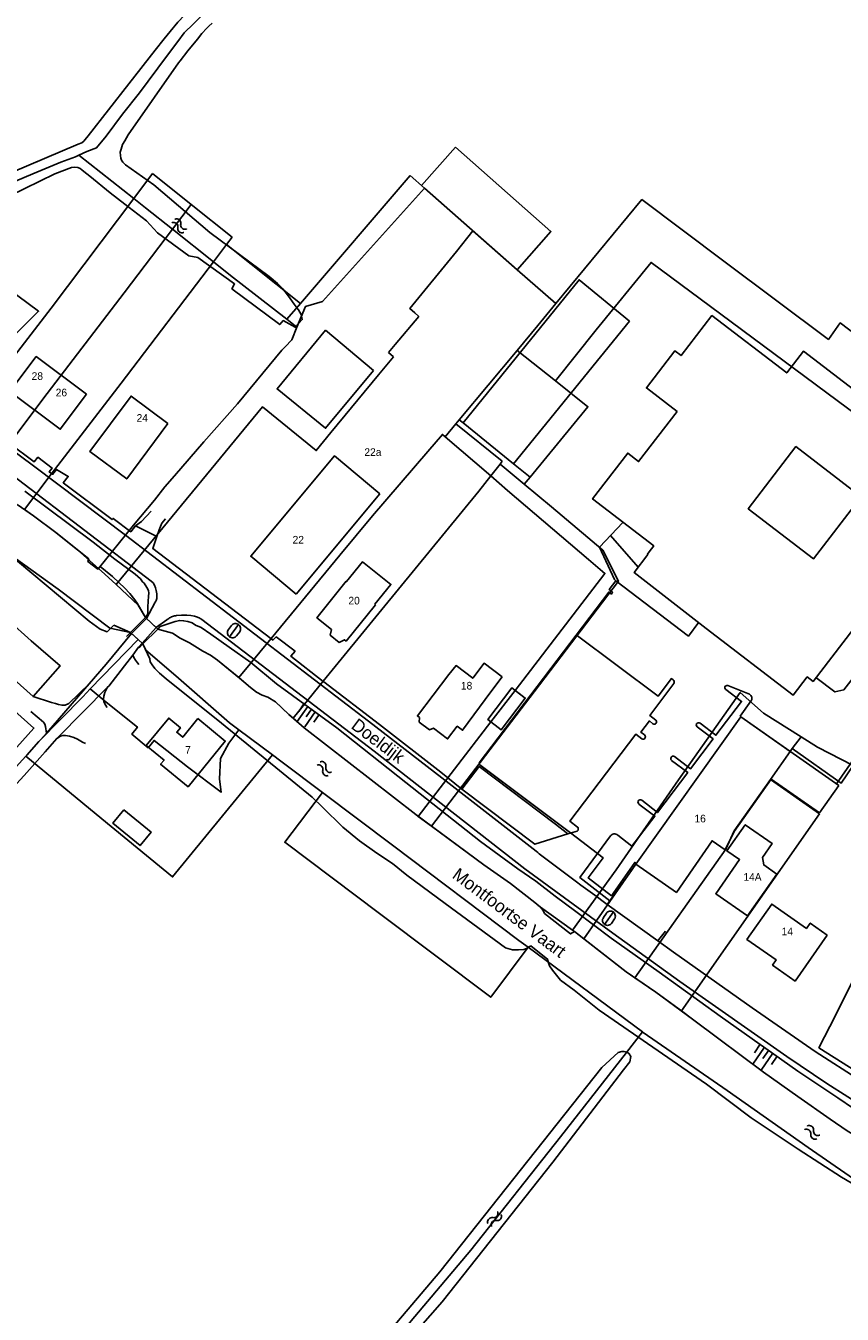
# Model space of a CAD drawing. Extents: x 123992 to 125854, y 449108 to 451911.
# Tile 88 of 175: x 124623 to 124783, y 451016 to 451268. Entities that reach past the tile are written whole.
import ezdxf
from ezdxf.enums import TextEntityAlignment as Align

# ---------------------------------------------------------------- set-up
doc = ezdxf.new("R2010")
doc.units = 0
for name, color, linetype in [('DEFAULT_113', 2, 'CONTINUOUS'), ('DEFAULT_117', 3, 'CONTINUOUS'), ('DEFAULT_118', 3, 'CONTINUOUS'), ('DEFAULT_21', 8, 'CONTINUOUS'), ('DEFAULT_23', 9, 'CONTINUOUS'), ('DEFAULT_4', 1, 'CONTINUOUS'), ('DEFAULT_48', 141, 'CONTINUOUS'), ('DEFAULT_5', 1, 'CONTINUOUS'), ('DEFAULT_6', 1, 'CONTINUOUS'), ('DEFAULT_7', 5, 'CONTINUOUS'), ('DEFAULT_79', 9, 'CONTINUOUS'), ('DEFAULT_80', 9, 'CONTINUOUS'), ('DEFAULT_99', 9, 'CONTINUOUS'), ('S04_TALUD', 9, 'CONTINUOUS'), ('S05_WATER', 141, 'CONTINUOUS')]:
    doc.layers.add(name, color=color, linetype=linetype)

msp = doc.modelspace()

# ---------------------------------------------------------------- linework, layer by layer
at = {"layer": 'DEFAULT_21'}
for points in [[(124633.587, 451242.815), (124644.335, 451234.328)], [(124644.335, 451234.328), (124647.998, 451239.197)], [(124655.605, 451233.137), (124647.998, 451239.197)], [(124677.007, 451213.714), (124698.507, 451238.854)], [(124701.375, 451236.32), (124698.507, 451238.854)], [(124676.345, 451209.102), (124678.007, 451213.109), (124681.36, 451214.1), (124701.375, 451236.32)], [(124701.375, 451236.32), (124710.839, 451227.959)], [(124608.26, 451194.844), (124612.09, 451192.07), (124613.26, 451193.53), (124628.165, 451212.834), (124644.335, 451234.328)], [(124644.335, 451234.328), (124646.638, 451232.509), (124651.933, 451228.293)], [(124651.933, 451228.293), (124655.605, 451233.137)], [(124663.636, 451226.739), (124655.605, 451233.137)], [(124727.116, 451213.695), (124743.984, 451234.099), (124760.06, 451222.052), (124780.532, 451206.67), (124782.867, 451209.919), (124796.958, 451199.214), (124816.465, 451184.496)], [(124603.468, 451228.868), (124615.739, 451219.572), (124625.673, 451212.204), (124608.26, 451194.844)], [(124614.518, 451179.101), (124626.502, 451194.957), (124642.456, 451215.791), (124651.933, 451228.293)], [(124651.933, 451228.293), (124659.961, 451221.9)], [(124710.839, 451227.959), (124707.639, 451223.926), (124698.467, 451212.762), (124699.449, 451211.872), (124700.228, 451211.177)], [(124710.839, 451227.959), (124719.5, 451220.308), (124727.116, 451213.695)], [(124662.553, 451225.314), (124663.636, 451226.739)], [(124659.961, 451221.9), (124662.553, 451225.314)], [(124677.007, 451213.714), (124662.553, 451225.314)], [(124622.93, 451173.304), (124628.12, 451180.26), (124641.9, 451198.12), (124659.961, 451221.9)], [(124659.961, 451221.9), (124663.327, 451219.22), (124674.373, 451210.634)], [(124727.007, 451198.561), (124735, 451208.589), (124745.765, 451221.785), (124755.399, 451214.656), (124800.744, 451180.994), (124814.989, 451170.469)], [(124674.373, 451210.634), (124677.007, 451213.714)], [(124719.501, 451204.529), (124723.56, 451209.394), (124727.116, 451213.695)], [(124674.373, 451210.634), (124676.345, 451209.102)], [(124695.601, 451205.695), (124700.228, 451211.177)], [(124637.427, 451161.792), (124644.26, 451170.24), (124648.42, 451175.16), (124650.42, 451177.8), (124652.32, 451179.92), (124658.08, 451186.6), (124664.66, 451194.06), (124673.36, 451204.58), (124674.04, 451205.26), (124675.31, 451206.606), (124676.345, 451209.102)], [(124694.258, 451204.094), (124695.601, 451205.695)], [(124640.863, 451158.637), (124669.553, 451193.458), (124680.12, 451184.901), (124682.979, 451188.435), (124692.341, 451199.766), (124695.267, 451203.245)], [(124694.258, 451204.094), (124695.267, 451203.245)], [(124708.15, 451190.926), (124719.501, 451204.529)], [(124719.501, 451204.529), (124727.007, 451198.561)], [(124722.048, 451179.696), (124733.375, 451193.497), (124727.007, 451198.561)], [(124705.383, 451187.609), (124707.509, 451190.157)], [(124707.509, 451190.157), (124708.15, 451190.926)], [(124716.596, 451182.815), (124707.509, 451190.157)], [(124708.9, 451190.32), (124708.15, 451190.926)], [(124708.9, 451190.32), (124718.8, 451182.32)], [(124664.934, 451140.38), (124671.26, 451148.06), (124684.76, 451164.38), (124691.12, 451172.08), (124702.02, 451184.7), (124704.873, 451188.048), (124705.383, 451187.609)], [(124705.383, 451187.609), (124714.328, 451179.904)], [(124716.154, 451182.248), (124716.596, 451182.815)], [(124595.883, 451182.124), (124596.52, 451181.68), (124610.08, 451171.54), (124612.92, 451169.38), (124616.18, 451167.54), (124619.231, 451165.068), (124629.504, 451157.696), (124639.62, 451150.093), (124643.696, 451149.186), (124645.214, 451147.81)], [(124714.328, 451179.904), (124716.154, 451182.248)], [(124716.154, 451182.248), (124720.912, 451178.312)], [(124718.8, 451182.32), (124722.048, 451179.696)], [(124675.594, 451132.412), (124681.5, 451139.68), (124692.96, 451153.72), (124712.02, 451176.94), (124714.328, 451179.904)], [(124702.693, 451111.257), (124722.82, 451137.548), (124739.357, 451159.28), (124736.29, 451165.373), (124726.281, 451173.871), (124720.912, 451178.312)], [(124714.328, 451179.904), (124717.599, 451177.086), (124733.518, 451163.547), (124736.714, 451160.792), (124719.103, 451137.862)], [(124720.912, 451178.312), (124722.048, 451179.696)], [(124622.93, 451173.304), (124624.68, 451172.12), (124629.08, 451168.8), (124633.355, 451165.364), (124637.427, 451161.792)], [(124637.427, 451161.792), (124638.692, 451160.682), (124640.863, 451158.637)], [(124640.863, 451158.637), (124645.211, 451154.543), (124646.614, 451152.132), (124649.056, 451149.89), (124651.96, 451149.08), (124653.42, 451148.12), (124655.26, 451147.18), (124657.86, 451145.54), (124659.38, 451144.78), (124660.74, 451143.82), (124664.934, 451140.38)], [(124635.82, 451138.143), (124645.214, 451147.81)], [(124645.214, 451147.81), (124646.145, 451146.966), (124646.729, 451145.723), (124652.56, 451140.742), (124663.117, 451131.477), (124664.924, 451130.133)], [(124664.934, 451140.38), (124667.24, 451138.42), (124668.38, 451137.52), (124669.52, 451136.9), (124670.66, 451136.54), (124672.12, 451135.64), (124674.76, 451133.14), (124675.594, 451132.412)], [(124623.346, 451125.15), (124625.753, 451127.832), (124634.337, 451136.617), (124635.82, 451138.143)], [(124635.82, 451138.143), (124638.936, 451135.523), (124645.06, 451130.661), (124643.973, 451129.246), (124647.168, 451126.61), (124648.326, 451128.068), (124654.873, 451122.869)], [(124714.366, 451131.692), (124719.103, 451137.862)], [(124714.366, 451131.692), (124716.407, 451130.15), (124721.096, 451136.357), (124719.103, 451137.862)], [(124730.375, 451090.824), (124738.931, 451102.687), (124751.12, 451120.309), (124763.258, 451137.454), (124767.843, 451133.407), (124775.228, 451128.728)], [(124675.594, 451132.412), (124677.74, 451130.54), (124699.62, 451113.52), (124700.126, 451113.147)], [(124732.605, 451089.113), (124742.81, 451103.8), (124763.348, 451132.69), (124773.051, 451125.908)], [(124654.873, 451122.869), (124661.469, 451117.873), (124661.134, 451120.43), (124661.373, 451124.484), (124662.996, 451127.485), (124664.924, 451130.133)], [(124664.924, 451130.133), (124671.544, 451125.207)], [(124700.126, 451113.147), (124714.366, 451131.692)], [(124773.439, 451126.457), (124775.228, 451128.728)], [(124775.228, 451128.728), (124778.422, 451126.704), (124785.428, 451123.114)], [(124592.479, 451092.333), (124596.88, 451096.881), (124598.66, 451098.62), (124606.8, 451107.16), (124618.76, 451120.04), (124623.172, 451124.956)], [(124623.172, 451124.956), (124638.101, 451112.696), (124651.965, 451101.29), (124671.544, 451125.207)], [(124623.172, 451124.956), (124623.346, 451125.15)], [(124671.544, 451125.207), (124673.16, 451124.005)], [(124769.161, 451120.404), (124773.051, 451125.908)], [(124773.051, 451125.908), (124773.439, 451126.457)], [(124773.439, 451126.457), (124783.05, 451119.68), (124785.428, 451123.114)], [(124673.16, 451124.005), (124673.412, 451123.817), (124681.357, 451117.836)], [(124742.617, 451081.51), (124760.43, 451106.738), (124762.045, 451110.335), (124769.161, 451120.404)], [(124769.161, 451120.404), (124778.82, 451113.671)], [(124721.666, 451087.486), (124714.342, 451077.686), (124692.544, 451094.121), (124673.939, 451108.099), (124681.357, 451117.836)], [(124681.357, 451117.836), (124695.089, 451107.499), (124719.837, 451088.841), (124721.666, 451087.486)], [(124791.632, 451059.361), (124787.68, 451062.08), (124778.68, 451067.8), (124781.96, 451074.12), (124784.86, 451080.06), (124792.924, 451095.932), (124802.054, 451114.488)], [(124700.126, 451113.147), (124702.693, 451111.257)], [(124778.82, 451113.671), (124751.715, 451075.027)], [(124702.693, 451111.257), (124712.98, 451103.68), (124718.22, 451100.02), (124722.96, 451096.24), (124724.12, 451095.34), (124730.375, 451090.824)], [(124730.375, 451090.824), (124730.74, 451090.56), (124732.605, 451089.113)], [(124732.605, 451089.113), (124740.9, 451082.7), (124742.617, 451081.51)], [(124721.666, 451087.486), (124744.059, 451070.893)], [(124742.617, 451081.51), (124746.7, 451078.68), (124751.715, 451075.027)], [(124751.715, 451075.027), (124753.92, 451073.42), (124759.06, 451069.56), (124767.82, 451063.02), (124774.52, 451058.26), (124780.92, 451053.78), (124784.22, 451051.5), (124786.951, 451049.832)], [(124697.657, 451013.005), (124710.42, 451028.073), (124728.021, 451050.297), (124740.941, 451066.857), (124744.059, 451070.893)], [(124744.059, 451070.893), (124744.219, 451070.774), (124760.703, 451059.388), (124776.587, 451048.231), (124796.259, 451034.626), (124803.533, 451029.242)]]:
    msp.add_lwpolyline(points, dxfattribs=at)
at = {"layer": 'DEFAULT_23'}
for points in [[(124633.587, 451242.815), (124635.157, 451243.54), (124637.054, 451244.277), (124638.933, 451246.563), (124642.158, 451250.83), (124645.443, 451255.038), (124650.778, 451262.189), (124653.007, 451265.075), (124654.237, 451266.816), (124656.062, 451268.565), (124657.946, 451270.434), (124659.368, 451271.698)], [(124617.659, 451236.302), (124624.548, 451239.185), (124630.06, 451241.454), (124632.906, 451242.5), (124633.587, 451242.815)]]:
    msp.add_lwpolyline(points, dxfattribs=at)
at = {"layer": 'DEFAULT_4'}
for points in [[(124701.375, 451236.32), (124700.763, 451236.861), (124707.408, 451244.385)], [(124707.408, 451244.385), (124726.145, 451227.834), (124719.5, 451220.308), (124701.375, 451236.32)], [(124750.873, 451192.556), (124744.846, 451197.187), (124750.438, 451204.467), (124751.666, 451203.524), (124757.696, 451211.374), (124772.369, 451200.104), (124775.665, 451204.394), (124808.122, 451179.463), (124777.525, 451139.629), (124776.383, 451140.506), (124773.642, 451136.938), (124756.6, 451150.029)], [(124691.337, 451200.611), (124681.953, 451189.266), (124672.44, 451196.963), (124681.95, 451208.505)], [(124681.95, 451208.505), (124691.337, 451200.611)], [(124635.08, 451195.945), (124629.926, 451189.059), (124620.056, 451196.447), (124625.209, 451203.333), (124635.08, 451195.945)], [(124651.034, 451190.209), (124643.804, 451195.573), (124635.744, 451184.706), (124642.971, 451179.345), (124651.034, 451190.209)], [(124745.386, 451165.01), (124746.287, 451166.183), (124734.289, 451175.399), (124741.195, 451184.39), (124743.336, 451182.745), (124750.873, 451192.556)], [(124786.983, 451175.832), (124777.62, 451163.644), (124764.813, 451173.481), (124774.176, 451185.67), (124786.983, 451175.832)], [(124692.591, 451176.423), (124683.678, 451183.852), (124667.278, 451164.169), (124676.192, 451156.74)], [(124676.192, 451156.74), (124692.591, 451176.423)], [(124745.063, 451164.589), (124745.386, 451165.01)], [(124691.72, 451154.67), (124691.627, 451154.745), (124694.751, 451158.64), (124689.196, 451163.095), (124686.072, 451159.2), (124685.986, 451159.268)], [(124745.158, 451164.516), (124742.448, 451160.992), (124756.6, 451150.029)], [(124745.063, 451164.589), (124745.158, 451164.516)], [(124685.986, 451159.268), (124680.244, 451152.109), (124683.133, 451149.798), (124682.83, 451148.698), (124684.626, 451147.26), (124685.657, 451147.78), (124685.984, 451147.518), (124691.72, 451154.67)], [(124624.618, 451136.693), (124629.931, 451142.674), (124624.249, 451147.575), (124619.691, 451151.624), (124614.524, 451145.806), (124619.01, 451141.674), (124624.618, 451136.693)], [(124716.567, 451140.508), (124713.017, 451143.191), (124710.799, 451140.255), (124707.527, 451142.729), (124706.087, 451140.972), (124699.942, 451132.842), (124700.364, 451132.525), (124700.285, 451131.642), (124702.319, 451130.105), (124703.139, 451130.425), (124705.883, 451128.351), (124707.764, 451130.838), (124708.809, 451130.048), (124714.343, 451137.564), (124716.567, 451140.508)], [(124621.42, 451126.711), (124624.758, 451130.461), (124617.253, 451137.142), (124613.914, 451133.393), (124621.42, 451126.711)], [(124716.407, 451130.15), (124713.774, 451132.139), (124718.463, 451138.346), (124721.096, 451136.357)], [(124716.407, 451130.15), (124721.096, 451136.357)], [(124656.897, 451132.32), (124662.286, 451127.926), (124654.991, 451118.982), (124649.602, 451123.376), (124650.277, 451124.204), (124646.796, 451127.043), (124651.189, 451132.431), (124653.496, 451130.551), (124652.76, 451129.648), (124653.937, 451128.689), (124656.897, 451132.32)], [(124763.348, 451132.69), (124742.81, 451103.8)], [(124782.599, 451119.217), (124763.348, 451132.69)], [(124782.599, 451119.217), (124778.775, 451113.846), (124769.342, 451120.452), (124762.079, 451110.183), (124760.315, 451106.621), (124757.724, 451108.378), (124750.734, 451098.259), (124742.81, 451103.8)], [(124770.442, 451101.821), (124764.682, 451093.623), (124758.447, 451097.998), (124763.121, 451104.671), (124760.659, 451106.396), (124764.254, 451111.513), (124769.499, 451107.855), (124767.598, 451105.123), (124767.863, 451103.634), (124770.442, 451101.821)], [(124780.28, 451089.88), (124774.01, 451080.87), (124769.588, 451083.983), (124770.317, 451085.023), (124764.573, 451089.042), (124769.424, 451095.973), (124776.24, 451091.203), (124776.968, 451092.244), (124780.28, 451089.88)]]:
    msp.add_lwpolyline(points, dxfattribs=at)
at = {"layer": 'DEFAULT_48'}
for points in [[(124617.12, 451238.04), (124633.44, 451244.96), (124634.16, 451245.26), (124634.52, 451245.54), (124634.78, 451245.9), (124635.38, 451246.58), (124643.36, 451256.8), (124648.56, 451263.4), (124650.28, 451265.6), (124651.48, 451267.04), (124652.98, 451268.88), (124654.3, 451270.26), (124655.8, 451271.7)], [(124659.7, 451268.7), (124659.06, 451268.14), (124658.68, 451267.74), (124657.7, 451266.7), (124656.86, 451265.56), (124654.96, 451263.3), (124653.42, 451261.28), (124653.12, 451260.9), (124643.22, 451246.82), (124642.56, 451245.64), (124642.14, 451244.88), (124641.86, 451244), (124641.7, 451243.42), (124641.72, 451242.78), (124641.8, 451242.24), (124641.94, 451241.82), (124642.2, 451241.46), (124642.74, 451240.92), (124648.26, 451236.98), (124659.28, 451227.68), (124670.89, 451219.05), (124672.54, 451217.66), (124673.54, 451216.6), (124674.7, 451215.14), (124675.82, 451213.6), (124676.547, 451212.564)], [(124642.619, 451233.174), (124639.7, 451235.4), (124635.73, 451238.68), (124634.52, 451239.62), (124634.18, 451239.96), (124633.82, 451240.2), (124633.38, 451240.4), (124632.7, 451240.44), (124632.1, 451240.38), (124628.84, 451239.18), (124620.06, 451234.82)], [(124676.547, 451212.564), (124676.62, 451212.46), (124677.14, 451211.56), (124677.36, 451210.58), (124676, 451209.08), (124673.66, 451210.38), (124672.96, 451209.6), (124663.6, 451216.62), (124664.1, 451217.56), (124656.88, 451222.76), (124655.12, 451223.1), (124649, 451227.6), (124646.86, 451229.94), (124642.619, 451233.174)], [(124543.827, 451128.293), (124554.06, 451147.62), (124565.56, 451169.48), (124576.56, 451191.34), (124577.28, 451192.2), (124577.9, 451192.74), (124578.4, 451193.12), (124578.84, 451193.3), (124579.28, 451193.3), (124579.8, 451193.22), (124580.3, 451193), (124580.78, 451192.68), (124581.44, 451192.18), (124596.52, 451181.68), (124610.08, 451171.54), (124612.92, 451169.38), (124616.18, 451167.54), (124621.56, 451163.18), (124635.58, 451151.46), (124637.76, 451149.88)], [(124644.98, 451154.94), (124644.58, 451155.64), (124643.58, 451156.86), (124642.54, 451157.94), (124641.46, 451158.94), (124640.14, 451160.22), (124637.74, 451162.18), (124637.32, 451161.66), (124635.32, 451163.16), (124635.5, 451163.64), (124629.08, 451168.8), (124624.68, 451172.12), (124621.46, 451174.3)], [(124637.76, 451149.88), (124639.1, 451149.36), (124640.4, 451150.64)], [(124651.96, 451149.08), (124653.42, 451148.12), (124655.26, 451147.18), (124657.86, 451145.54), (124659.38, 451144.78), (124660.74, 451143.82), (124665.08, 451140.26), (124667.24, 451138.42), (124668.38, 451137.52), (124669.52, 451136.9), (124670.66, 451136.54), (124672.12, 451135.64), (124673.3, 451134.52), (124674.76, 451133.14), (124677.74, 451130.54), (124699.62, 451113.52), (124712.98, 451103.68), (124718.22, 451100.02), (124722.96, 451096.24), (124723.58, 451095.76), (124724.12, 451095.34), (124724.62, 451094.72), (124724.86, 451094.12), (124729.96, 451090.1), (124730.74, 451090.56), (124733.42, 451088.48), (124740.9, 451082.7), (124746.7, 451078.68), (124753.92, 451073.42), (124759.06, 451069.56), (124767.82, 451063.02), (124774.52, 451058.26), (124780.92, 451053.78), (124784.22, 451051.5)], [(124647.5, 451144.08), (124647.54, 451143.48), (124647.92, 451142.9), (124648.48, 451142.14), (124649.38, 451141.26), (124650.68, 451140.12), (124661.54, 451131.46), (124679.3, 451116.9), (124681.34, 451114.94), (124685.36, 451111.02), (124688.6, 451108.36), (124691.98, 451105.96), (124695.08, 451103.92), (124697.88, 451101.6), (124705.4, 451096.06), (124717.24, 451087.38), (124718.58, 451086.96), (124719.78, 451086.98), (124720.8, 451087.04), (124721.36, 451087.22), (124722.18, 451087.78)], [(124725.52, 451085.1), (124725.58, 451084.64), (124725.84, 451083.84), (124726.44, 451083.02), (124728.02, 451081.06), (124730.68, 451079.06), (124735.62, 451075.16), (124756.66, 451060.64), (124765.42, 451054.04), (124774.62, 451047.92), (124783.12, 451042.38), (124791.46, 451037.52), (124801.5, 451031), (124803.66, 451031)], [(124741.8, 451066.08), (124741.48, 451066.62), (124741.06, 451066.94), (124740.48, 451067.08), (124740.06, 451067.06), (124739.32, 451066.88), (124736.12, 451063.92), (124704.38, 451023.86), (124690.44, 451007.46), (124689.02, 451005.76), (124688.48, 451005.04), (124688.58, 451004.56), (124689.4, 451003.7), (124689.78, 451003.4), (124690.36, 451002.8), (124690.84, 451002.74), (124691.22, 451002.88), (124691.66, 451003.14), (124692.16, 451003.52), (124704.82, 451017.96), (124726.54, 451045.36), (124740.36, 451063.48), (124741.62, 451065), (124741.8, 451066.08)]]:
    msp.add_lwpolyline(points, dxfattribs=at)
at = {"layer": 'DEFAULT_5'}
msp.add_lwpolyline([(124642.395, 451114.47), (124647.744, 451110.08), (124645.585, 451107.43), (124640.236, 451111.82), (124642.395, 451114.47)], dxfattribs=at)
at = {"layer": 'DEFAULT_6'}
msp.add_lwpolyline([(124741.52, 451210.28), (124731.66, 451218.38), (124708.9, 451190.32), (124718.8, 451182.32), (124741.52, 451210.28)], dxfattribs=at)
at = {"layer": 'DEFAULT_7'}
for points in [[(124646.614, 451152.132), (124646.82, 451152.34), (124647.1, 451152.92), (124647.119, 451154.237), (124647.22, 451156.34), (124647.28, 451156.94), (124647.24, 451157.48), (124646.92, 451158.06), (124646.36, 451158.88), (124646.08, 451159.18), (124645.66, 451159.72), (124644.6, 451160.66), (124640.66, 451163.62), (124636.38, 451166.94), (124622.98, 451176.94)], [(124644.98, 451154.94), (124646.614, 451152.132)], [(124643.697, 451149.185), (124646.614, 451152.132)], [(124646.614, 451152.132), (124646.822, 451151.941)], [(124640.4, 451150.64), (124643.697, 451149.185)], [(124646.145, 451146.967), (124649.055, 451149.891)], [(124646.822, 451151.941), (124648.754, 451150.168)], [(124648.754, 451150.168), (124649.055, 451149.891)], [(124649.055, 451149.891), (124649.52, 451150.36), (124650.1, 451150.58), (124652.44, 451151.4), (124653.36, 451151.58), (124654.12, 451151.52), (124654.94, 451151.36), (124655.76, 451151.12), (124656.44, 451150.68), (124657.54, 451150.18), (124659.46, 451148.88), (124663.06, 451146.36), (124667.3, 451143.3), (124672.34, 451139.16), (124684.14, 451130.52), (124697.68, 451119.8), (124712.34, 451108.24), (124719.62, 451102.84), (124723.2, 451100.48), (124726.94, 451097.5), (124731, 451094.52), (124737.98, 451089.26), (124747.34, 451082.64), (124759.3, 451073.98), (124774.56, 451063.22), (124782.36, 451057.98), (124788.54, 451053.8)], [(124649.055, 451149.891), (124651.96, 451149.08)], [(124642.92, 451148.4), (124643.697, 451149.185)], [(124643.697, 451149.185), (124643.91, 451148.992)], [(124643.91, 451148.992), (124645.965, 451147.129)], [(124645.965, 451147.129), (124646.145, 451146.967)], [(124645.38, 451146.2), (124646.145, 451146.967)], [(124646.145, 451146.967), (124647.5, 451144.08)], [(124722.18, 451087.78), (124725.52, 451085.1)]]:
    msp.add_lwpolyline(points, dxfattribs=at)
at = {"layer": 'DEFAULT_79'}
for points in [[(124662.908, 451149.781), (124662.805, 451149.61), (124662.738, 451149.422), (124662.708, 451149.224), (124662.718, 451149.025), (124662.766, 451148.831), (124662.852, 451148.651), (124662.971, 451148.49), (124663.083, 451148.384)], [(124663.499, 451150.593), (124662.908, 451149.781)], [(124664.895, 451150.766), (124663.083, 451148.384)], [(124664.895, 451150.766), (124664.727, 451150.873), (124664.54, 451150.944), (124664.343, 451150.977), (124664.143, 451150.969), (124663.95, 451150.921), (124663.769, 451150.835), (124663.61, 451150.715), (124663.499, 451150.593)], [(124665.121, 451149.375), (124665.217, 451149.55), (124665.276, 451149.741), (124665.298, 451149.939), (124665.281, 451150.138), (124665.226, 451150.33), (124665.134, 451150.508), (124665.01, 451150.664), (124664.895, 451150.766)], [(124663.083, 451148.384), (124663.254, 451148.281), (124663.442, 451148.213), (124663.639, 451148.184), (124663.839, 451148.194), (124664.032, 451148.243), (124664.212, 451148.329), (124664.372, 451148.45), (124664.48, 451148.567)], [(124664.48, 451148.567), (124665.121, 451149.375)], [(124737.021, 451094.159), (124736.453, 451093.326)], [(124736.658, 451091.963), (124738.396, 451094.415)], [(124738.396, 451094.415), (124738.222, 451094.513), (124738.032, 451094.574), (124737.833, 451094.595), (124737.635, 451094.574), (124737.444, 451094.514), (124737.27, 451094.416), (124737.12, 451094.285), (124737.021, 451094.159)], [(124738.619, 451093.049), (124738.709, 451093.227), (124738.763, 451093.42), (124738.78, 451093.619), (124738.758, 451093.817), (124738.699, 451094.008), (124738.605, 451094.184), (124738.479, 451094.339), (124738.396, 451094.415)], [(124736.453, 451093.326), (124736.347, 451093.157), (124736.278, 451092.969), (124736.251, 451092.772), (124736.266, 451092.573), (124736.322, 451092.381), (124736.417, 451092.205), (124736.546, 451092.054), (124736.658, 451091.963)], [(124736.658, 451091.963), (124736.835, 451091.87), (124737.026, 451091.812), (124737.224, 451091.791), (124737.423, 451091.808), (124737.615, 451091.863), (124737.793, 451091.954), (124737.951, 451092.077), (124738.042, 451092.175)], [(124738.042, 451092.175), (124738.619, 451093.049)]]:
    msp.add_lwpolyline(points, dxfattribs=at)
at = {"layer": 'DEFAULT_80'}
for points in [[(124712.086, 451123.631), (124737.478, 451157.13), (124737.993, 451156.759), (124738.234, 451157.09), (124737.561, 451157.629), (124738.879, 451159.368), (124738.569, 451159.595), (124735.658, 451165.978), (124740.235, 451170.813)], [(124681.461, 451139.633), (124675.16, 451144.56), (124675.998, 451145.562)], [(124704.54, 451121.8), (124692.5, 451131.2), (124681.58, 451139.54), (124681.461, 451139.633)], [(124729.977, 451109.899), (124711.932, 451123.436)], [(124742.892, 451103.915), (124742.576, 451104.137), (124737.983, 451097.571), (124733.45, 451101.102), (124736.359, 451105.028), (124729.977, 451109.899)]]:
    msp.add_lwpolyline(points, dxfattribs=at)
at = {"layer": 'DEFAULT_99'}
for points in [[(124554.42, 451241.02), (124561.1, 451230.87), (124565.65, 451224.76), (124570.61, 451218.66), (124574.14, 451214.74), (124580.59, 451209.26), (124597.6, 451197.07), (124621.71, 451179.16), (124647.73, 451159.3), (124648.115, 451158.925), (124648.4, 451158.47), (124648.6, 451157.97), (124648.74, 451157.45), (124648.841, 451156.823), (124648.89, 451156.19)], [(124589.53, 451208.01), (124624.94, 451181.73), (124642.75, 451168.29), (124690.37, 451131.85), (124706.16, 451119.58), (124723.221, 451106.321)], [(124611.966, 451192.16), (124612.09, 451192.07), (124613.26, 451193.53), (124615.92, 451191.12), (124614.96, 451190.01), (124624.79, 451182.66), (124625.55, 451183.59), (124628.34, 451181.47), (124627.76, 451180.69), (124628.201, 451180.365)], [(124628.201, 451180.365), (124628.41, 451180.21), (124629.16, 451181.17), (124631.49, 451179.82), (124630.52, 451178.59), (124640.1, 451171.36), (124640.3, 451171.6), (124643.75, 451168.98), (124644.67, 451170.11)], [(124644.67, 451170.11), (124645.845, 451170.995), (124647.74, 451172.98)], [(124644.67, 451170.11), (124648.86, 451168.02)], [(124648.86, 451168.02), (124649.308, 451169.327), (124649.873, 451170.667), (124650.538, 451171.529)], [(124648.86, 451168.02), (124648.06, 451165.68), (124671.217, 451148.007)], [(124737.804, 451168.256), (124743.241, 451162.024)], [(124738.882, 451159.373), (124753.098, 451148.505), (124755.165, 451151.209)], [(124648.44, 451155.01), (124646.86, 451151.98)], [(124648.44, 451155.01), (124648.566, 451155.165), (124648.674, 451155.333), (124648.761, 451155.513), (124648.826, 451155.702), (124648.869, 451155.898), (124648.889, 451156.096), (124648.89, 451156.19)], [(124652.69, 451152.54), (124652.494, 451152.503), (124652.299, 451152.455), (124652.108, 451152.398), (124651.919, 451152.331), (124651.735, 451152.254), (124651.554, 451152.168), (124651.378, 451152.073), (124651.208, 451151.968), (124651.043, 451151.855), (124650.884, 451151.734), (124650.83, 451151.69)], [(124652.69, 451152.54), (124653.713, 451152.64), (124654.74, 451152.63), (124655.514, 451152.549), (124656.28, 451152.41)], [(124657.68, 451151.75), (124657.516, 451151.864), (124657.346, 451151.97), (124657.172, 451152.067), (124656.992, 451152.156), (124656.809, 451152.236), (124656.622, 451152.307), (124656.432, 451152.368), (124656.28, 451152.41)], [(124643.91, 451148.992), (124646.822, 451151.941)], [(124645.965, 451147.129), (124648.754, 451150.168)], [(124646.822, 451151.941), (124646.86, 451151.98)], [(124648.754, 451150.168), (124648.82, 451150.24)], [(124648.82, 451150.24), (124650.83, 451151.69)], [(124657.68, 451151.75), (124691.45, 451125.94), (124721.05, 451102.9), (124738.25, 451090.28), (124751.4, 451080.81), (124772.42, 451066.08), (124780.25, 451060.77), (124792.58, 451052.96), (124808.49, 451042.98), (124810.509, 451041.647)], [(124778.111, 451140.392), (124781.82, 451137.562), (124783.573, 451137.972), (124792.232, 451149.165), (124794.713, 451149.604), (124798.236, 451146.911), (124799.14, 451147.905), (124808.553, 451140.875), (124805.713, 451136.392), (124807.392, 451135.346), (124804.258, 451131.272), (124805.872, 451130.101), (124802.629, 451126.032), (124804.266, 451124.939), (124803.32, 451123.716)], [(124635.588, 451139.126), (124638.935, 451143.016), (124643.91, 451148.992)], [(124644.16, 451144.76), (124645.26, 451146.36), (124645.965, 451147.129)], [(124671.217, 451148.007), (124671.58, 451147.73), (124672.27, 451148.35), (124675.998, 451145.562)], [(124731.117, 451148.728), (124747.183, 451136.747), (124749.777, 451140.192), (124750.133, 451139.915)], [(124639.17, 451138.466), (124639.42, 451138.72), (124642.54, 451142.66), (124644.16, 451144.76)], [(124644.16, 451144.76), (124644.34, 451144.28), (124644.68, 451143.78), (124645.06, 451143.26), (124645.358, 451142.936)], [(124750.243, 451139.24), (124750.313, 451139.426), (124750.309, 451139.625), (124750.23, 451139.807), (124750.133, 451139.915)], [(124624.618, 451136.693), (124628.24, 451135.48), (124628.98, 451135.28), (124629.6, 451135.08), (124630.28, 451134.94), (124630.92, 451134.96), (124631.58, 451135.32), (124635.588, 451139.126)], [(124627.21, 451129.456), (124628.56, 451130.96), (124635.588, 451139.126)], [(124629.27, 451128.403), (124629.5, 451128.66), (124639.17, 451138.466)], [(124639.15, 451134.496), (124639.04, 451134.6), (124638.66, 451135.2), (124638.48, 451135.7), (124638.42, 451136.16), (124638.46, 451136.76), (124638.68, 451137.42), (124639.17, 451138.466)], [(124750.243, 451139.24), (124745.516, 451132.955), (124746.679, 451132.046)], [(124755.382, 451131.417), (124758.478, 451129.051), (124763.525, 451135.7), (124760.421, 451138.03)], [(124760.852, 451138.794), (124760.658, 451138.835), (124760.466, 451138.786), (124760.314, 451138.658), (124760.235, 451138.476), (124760.243, 451138.278), (124760.337, 451138.104), (124760.421, 451138.03)], [(124760.852, 451138.794), (124765.059, 451137.129)], [(124765.341, 451135.741), (124765.439, 451135.915), (124765.499, 451136.105), (124765.519, 451136.304), (124765.498, 451136.503), (124765.437, 451136.693), (124765.339, 451136.866), (124765.207, 451137.016), (124765.059, 451137.129)], [(124763.244, 451132.775), (124765.341, 451135.741)], [(124624.18, 451133.7), (124626.62, 451131.62), (124626.9, 451131.22), (124627.04, 451130.8), (124627.21, 451129.456)], [(124746.112, 451131.324), (124746.29, 451131.236), (124746.488, 451131.231), (124746.67, 451131.31), (124746.802, 451131.458), (124746.858, 451131.648), (124746.829, 451131.845), (124746.72, 451132.01), (124746.679, 451132.046)], [(124763.244, 451132.775), (124763.348, 451132.69)], [(124622.611, 451124.332), (124627.21, 451129.456)], [(124746.112, 451131.324), (124745.432, 451131.879), (124743.768, 451129.658), (124744.465, 451129.127)], [(124750.366, 451124.871), (124753.485, 451122.462), (124757.934, 451128.334), (124754.816, 451130.695)], [(124755.382, 451131.417), (124755.203, 451131.503), (124755.005, 451131.506), (124754.824, 451131.425), (124754.694, 451131.275), (124754.64, 451131.084), (124754.671, 451130.888), (124754.782, 451130.724), (124754.816, 451130.695)], [(124607.74, 451104.86), (124612.38, 451109.84), (124616.14, 451113.8), (124620.64, 451118.76), (124622.82, 451121.18), (124626.98, 451125.84), (124629.27, 451128.403)], [(124629.27, 451128.403), (124629.98, 451128.9), (124630.46, 451129.04), (124630.94, 451129.04), (124631.74, 451128.88), (124632.62, 451128.64), (124633.32, 451128.3), (124634.3, 451127.72), (124634.86, 451127.42)], [(124743.97, 451128.367), (124742.761, 451129.261), (124729.812, 451112.219), (124731.32, 451111.072)], [(124743.97, 451128.367), (124744.157, 451128.302), (124744.355, 451128.323), (124744.524, 451128.426), (124744.633, 451128.592), (124744.661, 451128.788), (124744.603, 451128.978), (124744.469, 451129.124), (124744.465, 451129.127)], [(124782.163, 451119.522), (124788.89, 451129.186), (124789.838, 451128.995), (124800.856, 451120.573), (124801.49, 451121.343), (124803.474, 451119.67), (124807.11, 451117.656), (124812.474, 451115.495), (124814.927, 451113.883)], [(124750.366, 451124.871), (124750.184, 451124.95), (124749.986, 451124.946), (124749.808, 451124.859), (124749.682, 451124.705), (124749.634, 451124.512), (124749.67, 451124.317), (124749.785, 451124.156), (124749.8, 451124.143)], [(124704.54, 451121.8), (124708.685, 451118.494), (124712.079, 451122.918), (124727.034, 451111.619), (124729.444, 451109.752)], [(124743.94, 451116.317), (124747.022, 451113.916), (124752.954, 451121.758), (124749.8, 451124.143)], [(124729.444, 451109.752), (124723.007, 451107.688), (124708.685, 451118.494)], [(124739.23, 451109.49), (124742.03, 451107.31), (124746.522, 451113.225), (124743.391, 451115.583)], [(124743.94, 451116.317), (124743.761, 451116.402), (124743.562, 451116.404), (124743.382, 451116.322), (124743.253, 451116.171), (124743.2, 451115.979), (124743.233, 451115.784), (124743.345, 451115.62), (124743.391, 451115.583)], [(124729.444, 451109.752), (124731.303, 451110.265), (124731.445, 451110.449)], [(124731.445, 451110.449), (124731.5, 451110.64), (124731.478, 451110.837), (124731.382, 451111.011), (124731.32, 451111.072)], [(124735.286, 451105.847), (124737.824, 451109.371)], [(124739.23, 451109.49), (124739.069, 451109.608), (124738.887, 451109.69), (124738.692, 451109.733), (124738.492, 451109.735), (124738.297, 451109.696), (124738.113, 451109.617), (124737.95, 451109.503), (124737.824, 451109.371)], [(124723.221, 451106.321), (124723.57, 451106.05), (124723.858, 451105.832)], [(124723.858, 451105.832), (124731.175, 451100.299)], [(124735.286, 451105.847), (124731.827, 451101.18), (124732.42, 451100.718)], [(124741.473, 451101.919), (124737.19, 451095.895)], [(124742.81, 451103.8), (124741.473, 451101.919)], [(124731.175, 451100.299), (124731.98, 451099.69), (124734.737, 451097.681)], [(124737.696, 451096.606), (124732.42, 451100.718)], [(124734.737, 451097.681), (124736.92, 451096.09), (124737.19, 451095.895)], [(124737.19, 451095.895), (124747.112, 451088.752)], [(124747.112, 451088.752), (124747.556, 451089.315)], [(124747.556, 451089.315), (124748.618, 451090.663)], [(124747.112, 451088.752), (124750.17, 451086.55), (124765.61, 451075.61), (124777.98, 451067.08), (124786.87, 451061.31), (124787.084, 451061.176)]]:
    msp.add_lwpolyline(points, dxfattribs=at)
at = {"layer": 'S04_TALUD'}
for p, q in [((124676.384, 451131.732), (124678.452, 451134.688)), ((124676.679, 451133.727), (124677.713, 451135.205)), ((124677.862, 451130.698), (124679.93, 451133.654)), ((124678.157, 451132.693), (124679.191, 451134.171)), ((124679.635, 451131.659), (124680.669, 451133.137)), ((124765.71, 451064.559), (124768.013, 451067.886)), ((124766.03, 451066.798), (124767.182, 451068.462)), ((124767.374, 451063.407), (124769.677, 451066.734)), ((124767.693, 451065.647), (124768.845, 451067.31)), ((124769.357, 451064.495), (124770.508, 451066.158))]:
    msp.add_line(p, q, dxfattribs=at)
at = {"layer": 'S05_WATER'}
for points in [[(124652.977, 451228.606), (124652.994, 451228.805), (124652.965, 451229.002), (124652.89, 451229.187), (124652.774, 451229.35), (124652.624, 451229.481), (124652.447, 451229.573), (124652.254, 451229.622), (124652.054, 451229.624), (124651.86, 451229.58), (124651.825, 451229.567)], [(124653.553, 451229.298), (124653.57, 451229.496), (124653.541, 451229.694), (124653.466, 451229.879), (124653.351, 451230.041), (124653.2, 451230.173), (124653.023, 451230.265), (124652.83, 451230.314), (124652.63, 451230.316), (124652.436, 451230.271), (124652.401, 451230.258)], [(124652.977, 451228.606), (124652.96, 451228.408), (124652.989, 451228.21), (124653.064, 451228.025), (124653.179, 451227.863), (124653.33, 451227.731), (124653.507, 451227.639), (124653.7, 451227.59), (124653.9, 451227.588), (124654.094, 451227.633), (124654.129, 451227.646)], [(124653.553, 451229.298), (124653.536, 451229.099), (124653.565, 451228.902), (124653.64, 451228.717), (124653.756, 451228.554), (124653.906, 451228.423), (124654.083, 451228.331), (124654.276, 451228.282), (124654.476, 451228.28), (124654.67, 451228.324), (124654.705, 451228.337)], [(124681.39, 451122.185), (124681.418, 451122.383), (124681.399, 451122.581), (124681.334, 451122.77), (124681.227, 451122.939), (124681.084, 451123.077), (124680.912, 451123.179), (124680.722, 451123.238), (124680.523, 451123.251), (124680.326, 451123.217), (124680.29, 451123.205)], [(124682.002, 451122.845), (124682.03, 451123.042), (124682.011, 451123.241), (124681.946, 451123.43), (124681.839, 451123.598), (124681.696, 451123.737), (124681.524, 451123.839), (124681.334, 451123.898), (124681.135, 451123.911), (124680.938, 451123.877), (124680.902, 451123.865)], [(124681.39, 451122.185), (124681.362, 451121.988), (124681.381, 451121.789), (124681.446, 451121.6), (124681.553, 451121.432), (124681.696, 451121.293), (124681.868, 451121.191), (124682.058, 451121.132), (124682.257, 451121.119), (124682.454, 451121.153), (124682.49, 451121.165)], [(124682.002, 451122.845), (124681.974, 451122.647), (124681.993, 451122.449), (124682.058, 451122.26), (124682.165, 451122.091), (124682.308, 451121.953), (124682.48, 451121.851), (124682.67, 451121.792), (124682.869, 451121.779), (124683.066, 451121.813), (124683.102, 451121.825)], [(124777.093, 451050.82), (124777.101, 451051.02), (124777.062, 451051.215), (124776.978, 451051.397), (124776.854, 451051.553), (124776.697, 451051.677), (124776.516, 451051.76), (124776.321, 451051.799), (124776.121, 451051.791), (124775.929, 451051.737), (124775.895, 451051.722)], [(124777.635, 451051.54), (124777.642, 451051.739), (124777.603, 451051.935), (124777.519, 451052.116), (124777.395, 451052.272), (124777.238, 451052.396), (124777.057, 451052.479), (124776.862, 451052.518), (124776.662, 451052.51), (124776.47, 451052.456), (124776.436, 451052.441)], [(124777.635, 451051.54), (124777.627, 451051.34), (124777.666, 451051.145), (124777.75, 451050.963), (124777.874, 451050.807), (124778.031, 451050.683), (124778.212, 451050.6), (124778.407, 451050.561), (124778.607, 451050.569), (124778.799, 451050.623), (124778.833, 451050.638)], [(124777.093, 451050.82), (124777.086, 451050.621), (124777.125, 451050.425), (124777.209, 451050.244), (124777.333, 451050.088), (124777.49, 451049.964), (124777.671, 451049.881), (124777.866, 451049.842), (124778.066, 451049.85), (124778.258, 451049.904), (124778.292, 451049.919)], [(124714.739, 451034.474), (124714.541, 451034.49), (124714.343, 451034.459), (124714.159, 451034.383), (124713.997, 451034.267), (124713.867, 451034.115), (124713.776, 451033.938), (124713.728, 451033.744), (124713.727, 451033.544), (124713.773, 451033.35), (124713.787, 451033.315)], [(124715.435, 451033.902), (124715.236, 451033.918), (124715.039, 451033.888), (124714.854, 451033.812), (124714.692, 451033.695), (124714.562, 451033.544), (124714.471, 451033.366), (124714.423, 451033.172), (124714.423, 451032.973), (124714.468, 451032.779), (124714.482, 451032.744)], [(124714.739, 451034.474), (124714.938, 451034.458), (124715.135, 451034.488), (124715.32, 451034.564), (124715.482, 451034.681), (124715.612, 451034.832), (124715.703, 451035.01), (124715.751, 451035.204), (124715.751, 451035.403), (124715.706, 451035.597), (124715.692, 451035.632)], [(124715.435, 451033.902), (124715.633, 451033.886), (124715.831, 451033.917), (124716.015, 451033.993), (124716.177, 451034.109), (124716.307, 451034.261), (124716.398, 451034.438), (124716.446, 451034.632), (124716.447, 451034.832), (124716.401, 451035.026), (124716.387, 451035.061)]]:
    msp.add_lwpolyline(points, dxfattribs=at)

# ---------------------------------------------------------------- texts
at = {"layer": 'DEFAULT_113'}
for s, p in [('28', (124625.429, 451199.495)), ('26', (124630.146, 451196.268)), ('24', (124646.004, 451191.279)), ('22a', (124691.23, 451184.588)), ('22', (124676.595, 451167.403)), ('20', (124687.542, 451155.462)), ('18', (124709.596, 451138.783)), ('7', (124654.982, 451126.202)), ('16', (124755.392, 451112.731)), ('14A', (124765.659, 451101.272)), ('14', (124772.487, 451090.592))]:
    msp.add_text(s, height=1.5, dxfattribs=at).set_placement(p, align=Align.MIDDLE_CENTER)
at = {"layer": 'DEFAULT_117'}
msp.add_text('Doeldijk', height=2.5, rotation=323.0041, dxfattribs=at).set_placement((124692.275, 451127.978), align=Align.MIDDLE_CENTER)
at = {"layer": 'DEFAULT_118'}
msp.add_text('Montfoortse Vaart', height=2.5, rotation=323.2103, dxfattribs=at).set_placement((124717.978, 451094.276), align=Align.MIDDLE_CENTER)

doc.saveas('drawing.dxf')
